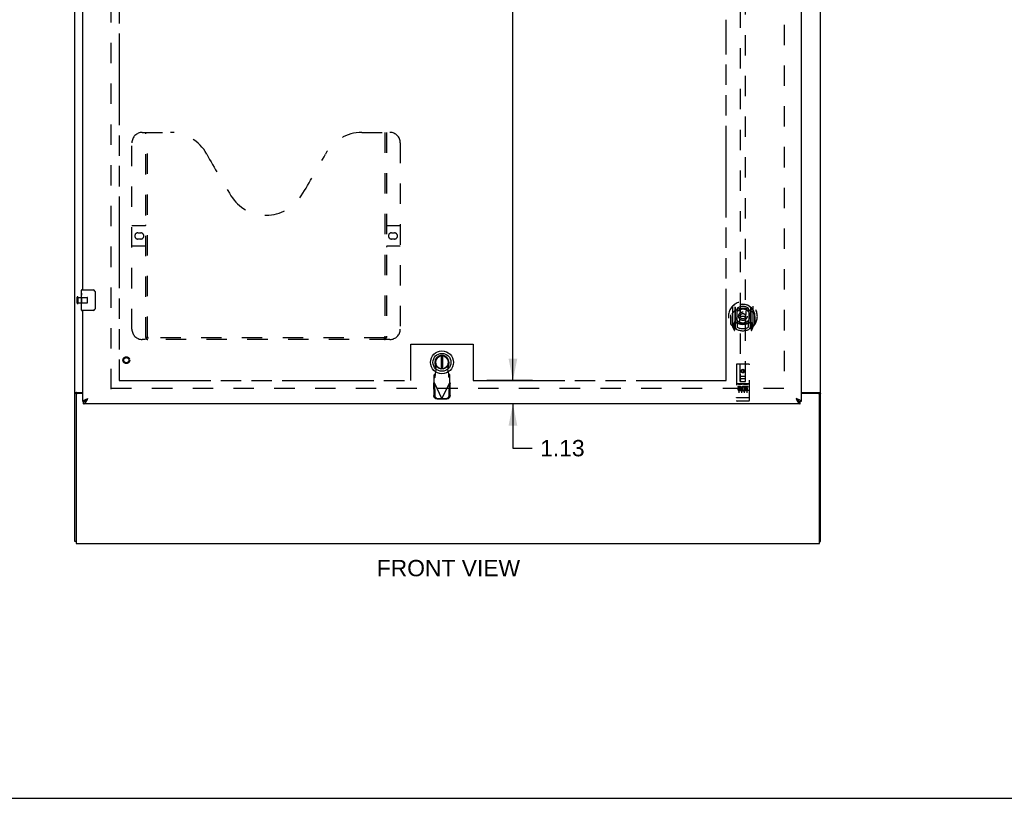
# Model space of a CAD drawing. Header units: inches. Extents: x 0 to 179, y 0 to 116.
# Tile 3 of 12: x 47 to 94, y 0 to 38. Entities that reach past the tile are written whole.
import ezdxf

# ---------------------------------------------------------------- set-up
doc = ezdxf.new("R2010")
doc.units = ezdxf.units.IN
doc.header["$LTSCALE"] = 9.842105
doc.header["$MEASUREMENT"] = 0
doc.linetypes.add('HIDDEN', pattern=[0.2, 0.1, -0.1])
doc.linetypes.add('PHANTOM', pattern=[0.8, 0.45, -0.05, 0.1, -0.05, 0.1, -0.05])
doc.layers.get('0').update_dxf_attribs({"linetype": 'CONTINUOUS'})
for name, color, linetype in [('02___PRT_ALL_AXES', 7, 'CONTINUOUS'), ('AVAILABLE_DOOR_SPACE', 7, 'CONTINUOUS'), ('DEFAULT_2', 8, 'HIDDEN'), ('DIMENSIONS', 7, 'CONTINUOUS')]:
    doc.layers.add(name, color=color, linetype=linetype)
doc.styles.get("Standard").update_dxf_attribs({"font": 'arial.ttf'})
doc.dimstyles.new('DIMSTYLE_1', dxfattribs={"dimtxt": 0.789474, "dimasz": 1.052632, "dimexe": 0.09, "dimexo": 0.07, "dimgap": 0.0375, "dimtad": 0, "dimtih": 1, "dimtoh": 1, "dimzin": 4, "dimdsep": 46, "dimtxsty": 'Standard', "dimblk": '_FILLED', "dimblk1": '_FILLED', "dimblk2": '_FILLED', "dimcen": 0.09, "dimazin": 1, "dimtfac": 1, "dimtdec": 3, "dimtofl": 0, "dimtmove": 0, "dimatfit": 3, "dimldrblk": '_FILLED', "dimfxl": 0, "dimtolj": 1, "dimtzin": 4, "dimarcsym": 0})

# ---------------------------------------------------------------- blocks, each defined once
blk = doc.blocks.new('_FILLED')
at = {"color": 0, "linetype": 'ByBlock'}
blk.add_solid([(0, 0), (-1, 0.2), (-1, -0.2)], dxfattribs=at)
blk = doc.blocks.new('*D11')
at = {"layer": 'DIMENSIONS', "color": 2, "linetype": 'Continuous'}
for p, q in [((49.56, 54.038), (47.455, 54.038)), ((51.31, 54.038), (53.29, 54.038))]:
    blk.add_line(p, q, dxfattribs=at)
at = {"layer": 'DIMENSIONS', "color": 2, "linetype": 'Continuous', "xscale": 1.0526315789, "yscale": 1.0526315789, "zscale": 1.0526315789}
blk.add_blockref('_FILLED', (49.56, 54.038), dxfattribs=at)
at = {"layer": 'DIMENSIONS', "color": 2, "linetype": 'Continuous', "xscale": 1.0526315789, "yscale": 1.0526315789, "zscale": 1.0526315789, "rotation": 180}
blk.add_blockref('_FILLED', (51.31, 54.038), dxfattribs=at)
at = {"layer": 'DIMENSIONS', "color": 2, "linetype": 'Continuous', "insert": (53.685, 54.433), "char_height": 0.7895, "width": 2.14537, "attachment_point": 1, "line_spacing_factor": 0.9}
blk.add_mtext('1.75', dxfattribs=at)
blk = doc.blocks.new('*D13')
at = {"layer": 'DIMENSIONS', "color": 2, "linetype": 'Continuous'}
for p, q in [((80.623, 54.038), (79.038, 54.038)), ((84.248, 54.038), (86.353, 54.038))]:
    blk.add_line(p, q, dxfattribs=at)
at = {"layer": 'DIMENSIONS', "color": 2, "linetype": 'Continuous', "xscale": 1.0526315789, "yscale": 1.0526315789, "zscale": 1.0526315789}
blk.add_blockref('_FILLED', (80.623, 54.038), dxfattribs=at)
at = {"layer": 'DIMENSIONS', "color": 2, "linetype": 'Continuous', "xscale": 1.0526315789, "yscale": 1.0526315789, "zscale": 1.0526315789, "rotation": 180}
blk.add_blockref('_FILLED', (84.248, 54.038), dxfattribs=at)
at = {"layer": 'DIMENSIONS', "color": 2, "linetype": 'Continuous', "insert": (78.644, 54.433), "char_height": 0.7895, "width": 2.14537, "attachment_point": 3, "line_spacing_factor": 0.9}
blk.add_mtext('3.63', dxfattribs=at)
blk = doc.blocks.new('*D15')
at = {"layer": 'DIMENSIONS', "color": 2, "linetype": 'Continuous'}
for p, q in [((69.263, 68.431), (71.279, 68.431)), ((70.332, 68.431), (70.332, 45.095)), ((70.332, 20.181), (70.332, 43.516)), ((69.263, 20.181), (71.279, 20.181))]:
    blk.add_line(p, q, dxfattribs=at)
at = {"layer": 'DIMENSIONS', "color": 2, "linetype": 'Continuous', "xscale": 1.0526315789, "yscale": 1.0526315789, "zscale": 1.0526315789}
for p, rotation in [((70.332, 68.431), 90), ((70.332, 20.181), 270)]:
    blk.add_blockref('_FILLED', p, dxfattribs=dict(at, rotation=rotation))
at = {"layer": 'DIMENSIONS', "color": 2, "linetype": 'Continuous', "insert": (70.332, 44.7), "char_height": 0.7895, "width": 2.75876, "attachment_point": 2, "line_spacing_factor": 0.9}
blk.add_mtext('48.25', dxfattribs=at)
blk = doc.blocks.new('*D16')
at = {"layer": 'DIMENSIONS', "color": 2, "linetype": 'Continuous'}
for p, q in [((70.332, 20.181), (70.332, 22.286)), ((71.279, 20.181), (69.076, 20.181)), ((70.817, 19.056), (69.384, 19.056)), ((70.332, 19.056), (70.332, 16.912)), ((70.332, 16.912), (71.253, 16.912))]:
    blk.add_line(p, q, dxfattribs=at)
at = {"layer": 'DIMENSIONS', "color": 2, "linetype": 'Continuous', "xscale": 1.0526315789, "yscale": 1.0526315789, "zscale": 1.0526315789}
for p, rotation in [((70.332, 20.181), 270), ((70.332, 19.056), 90)]:
    blk.add_blockref('_FILLED', p, dxfattribs=dict(at, rotation=rotation))
at = {"layer": 'DIMENSIONS', "color": 2, "linetype": 'Continuous', "insert": (71.648, 17.307), "char_height": 0.7895, "width": 2.14537, "attachment_point": 1, "line_spacing_factor": 0.9}
blk.add_mtext('1.13', dxfattribs=at)

msp = doc.modelspace()

# ---------------------------------------------------------------- linework, layer by layer
at = {"color": 3, "linetype": 'Continuous'}
for p, q in [((49.185, 12.41), (49.185, 72.202)), ((85.185, 12.41), (85.185, 72.202)), ((84.248, 69.452), (84.248, 19.16)), ((49.56, 24.556), (49.56, 43.806)), ((49.56, 19.16), (49.56, 23.556)), ((49.255, 19.598), (49.56, 19.598)), ((49.56, 19.546), (49.297, 19.546)), ((84.248, 19.598), (85.116, 19.598)), ((85.073, 19.546), (84.248, 19.546)), ((49.237, 19.486), (49.237, 12.306)), ((84.206, 19.056), (49.602, 19.056)), ((49.715, 19.268), (49.726, 19.272)), ((49.726, 19.272), (49.738, 19.276)), ((49.738, 19.276), (49.749, 19.28)), ((49.749, 19.28), (49.76, 19.285)), ((49.76, 19.285), (49.772, 19.289)), ((49.772, 19.289), (49.789, 19.296)), ((49.778, 19.248), (49.785, 19.26)), ((49.785, 19.26), (49.791, 19.272)), ((49.789, 19.296), (49.807, 19.302)), ((49.791, 19.272), (49.807, 19.302)), ((84.037, 19.289), (84.001, 19.302)), ((84.001, 19.302), (84.017, 19.272)), ((84.017, 19.272), (84.024, 19.26)), ((84.024, 19.26), (84.03, 19.248)), ((84.03, 19.248), (84.037, 19.236)), ((84.054, 19.283), (84.037, 19.289)), ((84.065, 19.278), (84.054, 19.283)), ((84.077, 19.274), (84.065, 19.278)), ((85.133, 12.306), (85.133, 19.486)), ((49.237, 12.306), (85.133, 12.306))]:
    msp.add_line(p, q, dxfattribs=at)
at = {"color": 7, "linetype": 'Continuous'}
for p, q in [((49.5, 24.395), (49.5, 24.541)), ((49.515, 24.556), (50.055, 24.556)), ((50.155, 24.456), (50.155, 23.656)), ((49.5, 24.137), (49.5, 24.171)), ((49.5, 23.94), (49.5, 23.971)), ((49.5, 23.571), (49.5, 23.71)), ((50.055, 23.556), (49.515, 23.556)), ((66.864, 21.369), (66.864, 20.744)), ((66.943, 20.744), (66.943, 21.369)), ((49.289, 19.557), (49.185, 19.557)), ((49.289, 19.545), (49.289, 19.557)), ((85.081, 19.557), (85.185, 19.557)), ((85.081, 19.557), (85.081, 19.545)), ((49.56, 19.16), (49.602, 19.16)), ((49.602, 19.056), (49.602, 19.16)), ((49.664, 19.175), (49.667, 19.177)), ((49.766, 19.276), (49.774, 19.281)), ((49.772, 19.264), (49.778, 19.271)), ((49.774, 19.281), (49.782, 19.286)), ((49.778, 19.271), (49.785, 19.278)), ((49.782, 19.286), (49.79, 19.291)), ((49.785, 19.278), (49.791, 19.285)), ((49.791, 19.285), (49.807, 19.302)), ((84.018, 19.291), (84.001, 19.302)), ((84.001, 19.302), (84.014, 19.288)), ((84.014, 19.288), (84.024, 19.278)), ((84.026, 19.286), (84.018, 19.291)), ((84.024, 19.278), (84.03, 19.271)), ((84.034, 19.281), (84.026, 19.286)), ((84.03, 19.271), (84.037, 19.264)), ((84.037, 19.264), (84.043, 19.257)), ((84.141, 19.177), (84.144, 19.175)), ((84.248, 19.16), (84.206, 19.16)), ((84.206, 19.056), (84.206, 19.16)), ((49.237, 12.41), (49.185, 12.41)), ((85.133, 12.41), (85.185, 12.41)), ((0, 0), (178.947, 0))]:
    msp.add_line(p, q, dxfattribs=at)
for points in [[(50.149, 24.492), (50.151, 24.486), (50.152, 24.48), (50.154, 24.474), (50.155, 24.468), (50.155, 24.462), (50.155, 24.456)], [(50.155, 23.656), (50.155, 23.649), (50.155, 23.643), (50.154, 23.637), (50.152, 23.631), (50.151, 23.625), (50.149, 23.619)], [(49.31, 19.575), (49.305, 19.573), (49.303, 19.571), (49.301, 19.57), (49.298, 19.569), (49.296, 19.567), (49.294, 19.566), (49.293, 19.565), (49.291, 19.563), (49.291, 19.562), (49.29, 19.56), (49.29, 19.559), (49.289, 19.557)], [(49.33, 19.598), (49.33, 19.596), (49.33, 19.594), (49.329, 19.592), (49.329, 19.591), (49.328, 19.589), (49.327, 19.587), (49.326, 19.586), (49.324, 19.584), (49.323, 19.583), (49.321, 19.581), (49.319, 19.58), (49.317, 19.579), (49.315, 19.577), (49.312, 19.576), (49.31, 19.575)], [(85.041, 19.598), (85.041, 19.596), (85.041, 19.594), (85.042, 19.592), (85.042, 19.591), (85.043, 19.589), (85.044, 19.587), (85.045, 19.586), (85.047, 19.584), (85.048, 19.583), (85.05, 19.581), (85.052, 19.58), (85.054, 19.579), (85.056, 19.577), (85.059, 19.576), (85.061, 19.575), (85.066, 19.573)], [(85.066, 19.573), (85.068, 19.571), (85.07, 19.57), (85.073, 19.569), (85.075, 19.567), (85.077, 19.566), (85.078, 19.565), (85.079, 19.563), (85.08, 19.562), (85.081, 19.56), (85.081, 19.559), (85.081, 19.557)], [(49.602, 19.16), (49.606, 19.16), (49.609, 19.16), (49.612, 19.16), (49.615, 19.16), (49.618, 19.161), (49.622, 19.161), (49.625, 19.162), (49.628, 19.162), (49.631, 19.163), (49.634, 19.164), (49.638, 19.165), (49.641, 19.166), (49.644, 19.167), (49.647, 19.168), (49.65, 19.169), (49.654, 19.17), (49.657, 19.172), (49.66, 19.173), (49.663, 19.175), (49.664, 19.175)], [(49.667, 19.177), (49.667, 19.178), (49.668, 19.181), (49.669, 19.183), (49.67, 19.186), (49.672, 19.189), (49.673, 19.191), (49.675, 19.194), (49.676, 19.196), (49.678, 19.199), (49.68, 19.202), (49.682, 19.204), (49.684, 19.207), (49.686, 19.21), (49.688, 19.212), (49.69, 19.215), (49.693, 19.218), (49.695, 19.22), (49.698, 19.223), (49.701, 19.226), (49.703, 19.228), (49.706, 19.231), (49.709, 19.233), (49.712, 19.236), (49.715, 19.239), (49.719, 19.241), (49.722, 19.244), (49.725, 19.247), (49.729, 19.249), (49.732, 19.252), (49.736, 19.255), (49.739, 19.257), (49.743, 19.26), (49.747, 19.262), (49.751, 19.265), (49.754, 19.268), (49.758, 19.27), (49.762, 19.273), (49.766, 19.276)], [(49.667, 19.177), (49.67, 19.178), (49.673, 19.18), (49.676, 19.182), (49.679, 19.184), (49.682, 19.186), (49.686, 19.188), (49.689, 19.19), (49.692, 19.192), (49.695, 19.194), (49.698, 19.196), (49.702, 19.199), (49.705, 19.201), (49.708, 19.204), (49.711, 19.206), (49.714, 19.209), (49.718, 19.212), (49.721, 19.214), (49.724, 19.217), (49.727, 19.22), (49.73, 19.223), (49.733, 19.226), (49.737, 19.229), (49.74, 19.232), (49.743, 19.235), (49.746, 19.238), (49.749, 19.241), (49.753, 19.244), (49.756, 19.248), (49.759, 19.251), (49.762, 19.254), (49.765, 19.257), (49.772, 19.264)], [(49.79, 19.291), (49.803, 19.299), (49.807, 19.302)], [(84.141, 19.177), (84.141, 19.178), (84.14, 19.181), (84.139, 19.183), (84.138, 19.186), (84.137, 19.189), (84.135, 19.191), (84.134, 19.194), (84.132, 19.196), (84.131, 19.199), (84.129, 19.202), (84.127, 19.204), (84.125, 19.207), (84.123, 19.21), (84.121, 19.212), (84.118, 19.215), (84.116, 19.218), (84.113, 19.22), (84.111, 19.223), (84.108, 19.226), (84.105, 19.228), (84.102, 19.231), (84.099, 19.233), (84.096, 19.236), (84.093, 19.239), (84.09, 19.241), (84.087, 19.244), (84.083, 19.247), (84.08, 19.249), (84.076, 19.252), (84.073, 19.255), (84.069, 19.257), (84.065, 19.26), (84.062, 19.262), (84.058, 19.265), (84.054, 19.268), (84.05, 19.27), (84.046, 19.273), (84.042, 19.276), (84.034, 19.281)], [(84.043, 19.257), (84.046, 19.254), (84.049, 19.251), (84.053, 19.248), (84.056, 19.244), (84.059, 19.241), (84.062, 19.238), (84.065, 19.235), (84.069, 19.232), (84.072, 19.229), (84.075, 19.226), (84.078, 19.223), (84.081, 19.22), (84.085, 19.217), (84.088, 19.214), (84.091, 19.212), (84.094, 19.209), (84.097, 19.206), (84.101, 19.204), (84.104, 19.201), (84.107, 19.199), (84.11, 19.196), (84.113, 19.194), (84.117, 19.192), (84.12, 19.19), (84.123, 19.188), (84.126, 19.186), (84.129, 19.184), (84.132, 19.182), (84.136, 19.18), (84.139, 19.178), (84.141, 19.177)], [(84.144, 19.175), (84.145, 19.175), (84.148, 19.173), (84.152, 19.172), (84.155, 19.17), (84.158, 19.169), (84.161, 19.168), (84.164, 19.167), (84.168, 19.166), (84.171, 19.165), (84.174, 19.164), (84.177, 19.163), (84.18, 19.162), (84.184, 19.162), (84.187, 19.161), (84.19, 19.161), (84.193, 19.16), (84.196, 19.16), (84.2, 19.16), (84.203, 19.16), (84.206, 19.16)]]:
    msp.add_lwpolyline(points, dxfattribs=at)
at = {"color": 3, "linetype": 'Continuous'}
for points in [[(49.221, 19.583), (49.217, 19.582), (49.213, 19.581), (49.209, 19.579), (49.206, 19.578), (49.203, 19.577), (49.2, 19.575), (49.197, 19.574), (49.195, 19.572), (49.192, 19.57), (49.191, 19.569), (49.189, 19.567), (49.188, 19.565), (49.187, 19.563), (49.186, 19.561), (49.186, 19.559), (49.185, 19.557)], [(49.255, 19.598), (49.253, 19.596), (49.251, 19.595), (49.248, 19.593), (49.245, 19.592), (49.241, 19.59), (49.237, 19.589), (49.233, 19.587), (49.229, 19.586), (49.221, 19.583)], [(85.116, 19.598), (85.117, 19.597), (85.12, 19.595), (85.122, 19.594), (85.125, 19.592), (85.128, 19.591), (85.132, 19.59), (85.136, 19.588), (85.139, 19.587), (85.151, 19.583)], [(85.151, 19.583), (85.155, 19.582), (85.158, 19.581), (85.162, 19.579), (85.165, 19.578), (85.168, 19.577), (85.17, 19.575), (85.173, 19.574), (85.176, 19.572), (85.178, 19.571), (85.18, 19.569), (85.181, 19.568), (85.182, 19.566), (85.184, 19.565), (85.184, 19.563), (85.185, 19.561), (85.185, 19.559), (85.185, 19.557)], [(49.56, 19.16), (49.561, 19.162), (49.561, 19.164), (49.561, 19.166), (49.562, 19.168), (49.562, 19.17), (49.563, 19.173), (49.564, 19.175), (49.565, 19.177), (49.566, 19.179), (49.567, 19.181), (49.569, 19.183), (49.57, 19.185), (49.572, 19.188), (49.574, 19.19), (49.576, 19.192), (49.578, 19.194), (49.58, 19.196), (49.583, 19.198), (49.585, 19.201), (49.588, 19.203), (49.591, 19.205), (49.593, 19.207), (49.596, 19.209), (49.6, 19.211), (49.603, 19.214), (49.606, 19.216), (49.61, 19.218), (49.613, 19.22), (49.617, 19.222), (49.621, 19.224), (49.625, 19.226), (49.629, 19.229), (49.633, 19.231), (49.637, 19.233), (49.641, 19.235), (49.646, 19.237), (49.65, 19.239), (49.655, 19.242), (49.659, 19.244), (49.664, 19.246)], [(49.602, 19.056), (49.606, 19.056), (49.609, 19.056), (49.612, 19.056), (49.615, 19.057), (49.618, 19.057), (49.622, 19.058), (49.625, 19.059), (49.628, 19.06), (49.631, 19.062), (49.634, 19.063), (49.638, 19.064), (49.641, 19.066), (49.644, 19.068), (49.647, 19.07), (49.65, 19.072), (49.654, 19.074), (49.657, 19.077), (49.66, 19.079), (49.663, 19.082), (49.666, 19.085), (49.67, 19.088), (49.673, 19.091), (49.676, 19.094), (49.679, 19.097), (49.682, 19.101), (49.686, 19.104), (49.689, 19.108), (49.692, 19.112), (49.695, 19.115), (49.698, 19.119), (49.702, 19.124), (49.705, 19.128), (49.708, 19.132), (49.711, 19.137), (49.714, 19.141), (49.718, 19.146), (49.721, 19.15), (49.724, 19.155)], [(49.664, 19.246), (49.669, 19.248), (49.674, 19.25), (49.679, 19.252), (49.684, 19.255), (49.689, 19.257), (49.694, 19.259), (49.699, 19.261), (49.705, 19.263), (49.71, 19.265), (49.715, 19.268)], [(49.724, 19.155), (49.727, 19.16), (49.73, 19.165), (49.733, 19.17), (49.737, 19.175), (49.74, 19.181), (49.743, 19.186), (49.746, 19.191), (49.749, 19.197), (49.753, 19.202), (49.756, 19.208), (49.759, 19.213), (49.762, 19.219), (49.765, 19.225), (49.769, 19.23), (49.772, 19.236), (49.778, 19.248)], [(84.037, 19.236), (84.04, 19.231), (84.043, 19.225), (84.046, 19.219), (84.049, 19.213), (84.053, 19.208), (84.056, 19.202), (84.059, 19.197), (84.062, 19.191), (84.065, 19.186), (84.069, 19.181), (84.072, 19.175), (84.075, 19.17), (84.078, 19.165), (84.081, 19.16)], [(84.144, 19.246), (84.14, 19.248), (84.135, 19.25), (84.13, 19.252), (84.125, 19.255), (84.12, 19.257), (84.114, 19.259), (84.109, 19.261), (84.104, 19.263), (84.099, 19.265), (84.093, 19.268), (84.088, 19.27), (84.077, 19.274)], [(84.081, 19.16), (84.085, 19.155), (84.088, 19.15), (84.091, 19.146), (84.094, 19.141), (84.097, 19.137), (84.101, 19.132), (84.104, 19.128), (84.107, 19.124), (84.11, 19.119), (84.113, 19.115), (84.117, 19.112), (84.12, 19.108), (84.123, 19.104), (84.126, 19.101), (84.129, 19.097), (84.132, 19.094), (84.136, 19.091), (84.139, 19.088), (84.142, 19.085), (84.145, 19.082), (84.148, 19.079), (84.152, 19.077), (84.155, 19.074), (84.158, 19.072), (84.161, 19.07), (84.164, 19.068), (84.168, 19.066), (84.171, 19.064), (84.174, 19.063), (84.177, 19.062), (84.18, 19.06), (84.184, 19.059), (84.187, 19.058), (84.19, 19.057), (84.193, 19.057), (84.196, 19.056), (84.2, 19.056), (84.203, 19.056), (84.206, 19.056)], [(84.248, 19.16), (84.248, 19.162), (84.248, 19.164), (84.247, 19.166), (84.247, 19.168), (84.246, 19.17), (84.245, 19.173), (84.245, 19.175), (84.244, 19.177), (84.242, 19.179), (84.241, 19.181), (84.24, 19.183), (84.238, 19.185), (84.236, 19.188), (84.234, 19.19), (84.232, 19.192), (84.23, 19.194), (84.228, 19.196), (84.226, 19.198), (84.223, 19.201), (84.221, 19.203), (84.218, 19.205), (84.215, 19.207), (84.212, 19.209), (84.209, 19.211), (84.206, 19.214), (84.202, 19.216), (84.199, 19.218), (84.195, 19.22), (84.192, 19.222), (84.188, 19.224), (84.184, 19.226), (84.18, 19.229), (84.176, 19.231), (84.172, 19.233), (84.167, 19.235), (84.163, 19.237), (84.158, 19.239), (84.154, 19.242), (84.149, 19.244), (84.144, 19.246)]]:
    msp.add_lwpolyline(points, dxfattribs=at)
at = {"color": 7, "linetype": 'Continuous'}
for radius in [0.551, 0.433, 0.329, 0.317]:
    msp.add_circle((66.904, 21.056), radius, dxfattribs=at)
for centre, radius, start, end in [((49.515, 24.541), 0.015, 90, 180), ((50.055, 24.456), 0.1, 21.1999, 90), ((49.515, 23.571), 0.015, 180, 270), ((50.055, 23.656), 0.1, 270, 338.7946), ((66.904, 21.056), 0.315, 280.0787, 259.9213)]:
    msp.add_arc(centre, radius, start, end, dxfattribs=at)
at = {"color": 3, "linetype": 'Continuous'}
for centre, start, end in [((49.297, 19.486), 90, 180), ((85.073, 19.486), 0, 90)]:
    msp.add_arc(centre, 0.06, start, end, dxfattribs=at)
at = {"layer": '02___PRT_ALL_AXES', "color": 7, "linetype": 'Continuous'}
for p, q in [((49.5, 24.395), (49.5, 24.541)), ((49.5, 24.137), (49.5, 24.394)), ((49.506, 24.338), (49.5, 24.338)), ((49.507, 24.171), (49.507, 24.307)), ((49.5, 24.171), (49.507, 24.171)), ((49.5, 23.571), (49.5, 24.134)), ((49.502, 24.108), (49.5, 24.108)), ((49.5, 23.976), (49.506, 23.976)), ((49.5, 23.94), (49.507, 23.94)), ((49.5, 23.877), (49.507, 23.877)), ((49.507, 23.71), (49.507, 23.94)), ((49.5, 23.71), (49.507, 23.71))]:
    msp.add_line(p, q, dxfattribs=at)
at = {"layer": '02___PRT_ALL_AXES', "color": 8, "linetype": 'HIDDEN'}
for p, q in [((49.332, 24.18), (49.779, 24.18)), ((49.332, 23.932), (49.332, 24.18)), ((49.332, 23.932), (49.779, 23.932)), ((81.718, 20.016), (81.153, 20.016)), ((81.291, 19.894), (81.199, 19.894)), ((81.199, 19.894), (81.199, 19.852)), ((81.291, 19.852), (81.199, 19.852)), ((81.295, 19.808), (81.249, 19.808)), ((81.355, 19.723), (81.262, 19.723)), ((81.355, 19.681), (81.262, 19.681)), ((81.291, 19.767), (81.263, 19.767)), ((81.355, 19.723), (81.355, 19.681)), ((81.487, 19.729), (81.504, 19.69)), ((81.511, 19.858), (81.498, 19.84)), ((81.508, 19.884), (81.511, 19.882)), ((81.667, 19.894), (81.511, 19.894)), ((81.511, 19.894), (81.511, 19.882)), ((81.511, 19.858), (81.511, 19.681)), ((81.667, 19.681), (81.511, 19.681)), ((81.667, 19.852), (81.554, 19.852)), ((81.554, 19.852), (81.554, 19.808)), ((81.646, 19.808), (81.554, 19.808)), ((81.646, 19.766), (81.554, 19.766)), ((81.554, 19.766), (81.554, 19.723)), ((81.667, 19.723), (81.554, 19.723)), ((81.646, 19.808), (81.646, 19.766)), ((81.667, 19.894), (81.667, 19.852)), ((81.667, 19.723), (81.667, 19.681)), ((81.718, 19.188), (81.153, 19.188))]:
    msp.add_line(p, q, dxfattribs=at)
at = {"layer": '02___PRT_ALL_AXES', "color": 7, "linetype": 'Continuous'}
for points in [[(49.5, 24.395), (49.501, 24.391), (49.501, 24.387), (49.502, 24.381), (49.502, 24.375), (49.503, 24.368), (49.504, 24.36), (49.505, 24.352), (49.506, 24.344)], [(49.506, 24.344), (49.506, 24.335), (49.507, 24.326), (49.507, 24.316), (49.507, 24.307)], [(49.5, 24.137), (49.501, 24.129), (49.501, 24.12), (49.502, 24.11)], [(49.502, 24.11), (49.503, 24.099), (49.504, 24.088), (49.505, 24.076), (49.506, 24.064), (49.506, 24.052), (49.507, 24.039), (49.507, 24.026), (49.507, 24.014), (49.507, 24.001), (49.507, 23.988), (49.506, 23.975), (49.506, 23.963), (49.505, 23.951)]]:
    msp.add_lwpolyline(points, dxfattribs=at)
at = {"layer": '02___PRT_ALL_AXES', "color": 8, "linetype": 'HIDDEN'}
for centre, radius in [((51.664, 21.16), 0.124), ((81.435, 20.633), 0.085)]:
    msp.add_circle(centre, radius, dxfattribs=at)
for centre, radius, start, end in [((81.262, 19.745), 0.0644, 102.2995, 270.0775), ((81.262, 19.745), 0.0219, 89.9011, 270), ((81.291, 19.831), 0.0635, 270, 90), ((81.291, 19.83), 0.0219, 280.307, 90), ((81.461, 19.788), 0.107, 64.2636, 293.4027), ((81.461, 19.788), 0.0639, 54.8895, 293.4026)]:
    msp.add_arc(centre, radius, start, end, dxfattribs=at)
at = {"layer": '02___PRT_ALL_AXES', "color": 7, "linetype": 'Continuous'}
msp.add_ellipse((49.763, 23.971), major_axis=(0.263, 0), ratio=0.432808, start_param=3.141593, end_param=3.321581, dxfattribs=at)
at = {"layer": 'AVAILABLE_DOOR_SPACE', "color": 4, "linetype": 'PHANTOM'}
for p, q in [((51.31, 68.431), (51.31, 20.181)), ((80.623, 20.181), (80.623, 37.605)), ((65.404, 21.931), (68.404, 21.931)), ((65.404, 20.181), (65.404, 21.931)), ((68.404, 21.931), (68.404, 20.181)), ((51.31, 20.181), (65.404, 20.181)), ((68.404, 20.181), (80.623, 20.181))]:
    msp.add_line(p, q, dxfattribs=at)
at = {"layer": 'DEFAULT_2', "color": 8, "linetype": 'HIDDEN'}
for p, q in [((50.935, 19.754), (50.935, 68.858)), ((83.435, 68.858), (83.435, 19.754)), ((81.31, 42.135), (81.31, 20.133)), ((81.56, 20.133), (81.56, 42.135)), ((52.434, 32.16), (53.789, 32.16)), ((52.609, 22.25), (52.609, 32.16)), ((52.689, 22.28), (52.689, 32.16)), ((63.039, 32.16), (64.394, 32.16)), ((64.139, 32.16), (64.139, 22.28)), ((64.219, 32.16), (64.219, 22.25)), ((51.934, 22.66), (51.934, 31.66)), ((64.894, 31.66), (64.894, 22.66)), ((51.934, 27.66), (52.569, 27.66)), ((64.259, 27.66), (64.894, 27.66)), ((52.221, 27.31), (52.358, 27.31)), ((64.471, 27.31), (64.608, 27.31)), ((52.569, 26.66), (51.934, 26.66)), ((52.358, 27.01), (52.221, 27.01)), ((64.894, 26.66), (64.259, 26.66)), ((64.608, 27.01), (64.471, 27.01)), ((49.289, 23.914), (49.289, 24.198)), ((49.332, 23.914), (49.332, 24.198)), ((49.789, 23.942), (49.789, 24.17)), ((80.86, 23.349), (80.861, 23.351)), ((80.86, 22.891), (80.86, 23.349)), ((80.935, 23.761), (80.935, 22.793)), ((81.053, 23.707), (81.053, 22.691)), ((81.06, 23.707), (81.06, 22.704)), ((81.153, 22.959), (81.153, 23.59)), ((81.16, 23.667), (81.16, 23.565)), ((81.273, 23.616), (81.303, 23.277)), ((81.598, 23.616), (81.568, 23.277)), ((81.71, 23.565), (81.71, 23.667)), ((81.718, 23.59), (81.718, 22.959)), ((81.81, 23.707), (81.81, 22.704)), ((81.818, 23.707), (81.818, 22.691)), ((81.935, 22.793), (81.935, 23.761)), ((82.01, 23.349), (82.01, 23.351)), ((82.01, 22.891), (82.01, 23.349)), ((80.853, 23.277), (80.868, 23.277)), ((80.853, 23.277), (80.853, 22.889)), ((81.053, 22.948), (80.993, 22.948)), ((80.993, 22.948), (80.993, 22.798)), ((81.031, 22.877), (81.001, 22.831)), ((81.005, 22.823), (81.06, 22.823)), ((81.063, 22.936), (81.063, 22.729)), ((81.153, 22.949), (81.08, 22.949)), ((81.149, 22.956), (81.083, 22.956)), ((81.16, 23.003), (81.16, 22.751)), ((81.272, 22.933), (81.303, 23.277)), ((81.568, 23.277), (81.303, 23.277)), ((81.599, 22.933), (81.568, 23.277)), ((81.71, 22.751), (81.71, 23.003)), ((81.79, 22.949), (81.718, 22.949)), ((81.788, 22.956), (81.722, 22.956)), ((81.808, 22.729), (81.808, 22.936)), ((81.81, 22.823), (81.865, 22.823)), ((81.878, 22.948), (81.818, 22.948)), ((81.87, 22.831), (81.84, 22.877)), ((81.878, 22.798), (81.878, 22.948)), ((82.018, 23.277), (82.003, 23.277)), ((82.018, 23.277), (82.018, 22.889)), ((80.94, 22.783), (81.01, 22.607)), ((80.993, 22.798), (81.053, 22.798)), ((81.031, 22.712), (81.036, 22.709)), ((81.039, 22.61), (81.053, 22.691)), ((81.13, 22.654), (81.06, 22.763)), ((81.81, 22.763), (81.74, 22.654)), ((81.818, 22.798), (81.878, 22.798)), ((81.818, 22.691), (81.832, 22.61)), ((81.839, 22.712), (81.839, 22.712)), ((81.839, 22.712), (81.84, 22.712)), ((81.861, 22.607), (81.931, 22.783)), ((64.394, 22.16), (52.434, 22.16)), ((64.136, 22.24), (52.693, 22.24)), ((66.628, 20.702), (66.574, 20.996)), ((67.233, 20.996), (67.179, 20.702)), ((81.123, 20.943), (81.123, 19.218)), ((81.718, 20.973), (81.153, 20.973)), ((81.309, 20.133), (81.305, 20.943)), ((81.562, 20.133), (81.565, 20.943)), ((81.748, 19.218), (81.748, 20.943)), ((66.576, 20.501), (66.53, 20.459)), ((66.53, 20.086), (66.53, 20.459)), ((66.576, 20.346), (66.576, 20.501)), ((66.59, 20.505), (66.628, 20.702)), ((67.179, 20.702), (67.217, 20.505)), ((67.217, 20.505), (67.219, 20.473)), ((67.278, 20.459), (67.232, 20.501)), ((67.232, 20.501), (67.232, 20.346)), ((67.278, 20.086), (67.278, 20.459)), ((81.435, 20.706), (81.373, 20.669)), ((81.373, 20.669), (81.383, 20.664)), ((81.373, 20.669), (81.373, 20.597)), ((81.373, 20.597), (81.383, 20.603)), ((81.373, 20.597), (81.435, 20.561)), ((81.435, 20.694), (81.383, 20.664)), ((81.383, 20.664), (81.383, 20.603)), ((81.383, 20.603), (81.435, 20.573)), ((81.498, 20.669), (81.435, 20.706)), ((81.435, 20.706), (81.435, 20.694)), ((81.488, 20.664), (81.435, 20.694)), ((81.435, 20.573), (81.488, 20.603)), ((81.435, 20.561), (81.498, 20.597)), ((81.435, 20.561), (81.435, 20.573)), ((81.498, 20.669), (81.488, 20.664)), ((81.488, 20.603), (81.488, 20.664)), ((81.498, 20.597), (81.488, 20.603)), ((81.498, 20.597), (81.498, 20.669)), ((66.502, 20.038), (66.543, 20.057)), ((66.502, 20.038), (66.512, 19.447)), ((66.52, 20.07), (66.53, 20.086)), ((66.53, 20.304), (66.576, 20.346)), ((66.53, 20.086), (66.904, 19.298)), ((66.543, 20.057), (66.553, 19.467)), ((66.904, 19.298), (67.278, 20.086)), ((67.232, 20.346), (67.278, 20.304)), ((67.254, 19.467), (67.264, 20.057)), ((67.264, 20.057), (67.306, 20.038)), ((67.296, 19.447), (67.306, 20.038)), ((81.153, 20.016), (81.718, 20.016)), ((81.224, 20), (81.396, 20)), ((81.308, 20.383), (81.563, 20.383)), ((81.309, 20.133), (81.31, 20.133)), ((81.31, 20.133), (81.56, 20.133)), ((81.52, 20.258), (81.35, 20.258)), ((81.474, 20), (81.646, 20)), ((81.56, 20.133), (81.562, 20.133)), ((50.935, 19.806), (83.435, 19.806)), ((81.248, 19.885), (81.248, 19.579)), ((81.373, 19.885), (81.373, 19.579)), ((81.498, 19.885), (81.498, 19.579)), ((81.623, 19.885), (81.623, 19.579)), ((66.666, 19.288), (66.859, 19.285)), ((66.708, 19.308), (66.901, 19.305)), ((66.901, 19.305), (66.859, 19.285)), ((66.874, 19.289), (66.859, 19.285)), ((66.889, 19.294), (66.874, 19.289)), ((66.904, 19.298), (66.889, 19.294)), ((66.919, 19.294), (66.904, 19.298)), ((66.907, 19.305), (67.1, 19.308)), ((66.948, 19.285), (66.907, 19.305)), ((66.934, 19.289), (66.919, 19.294)), ((66.948, 19.285), (66.934, 19.289)), ((66.948, 19.285), (67.141, 19.288)), ((81.141, 19.347), (81.14, 19.347)), ((81.14, 19.347), (81.14, 19.347)), ((81.142, 19.347), (81.141, 19.347)), ((81.143, 19.347), (81.142, 19.347)), ((81.143, 19.346), (81.143, 19.347)), ((81.144, 19.346), (81.143, 19.346)), ((81.145, 19.346), (81.144, 19.346)), ((81.146, 19.346), (81.145, 19.346)), ((81.147, 19.346), (81.146, 19.346)), ((81.148, 19.346), (81.147, 19.346)), ((81.149, 19.346), (81.148, 19.346)), ((81.148, 19.346), (81.148, 19.346)), ((81.151, 19.346), (81.15, 19.346)), ((81.152, 19.346), (81.151, 19.346)), ((81.153, 19.346), (81.152, 19.346)), ((81.718, 19.346), (81.153, 19.346)), ((81.403, 19.188), (81.218, 19.188)), ((81.653, 19.188), (81.468, 19.188)), ((81.718, 19.346), (81.719, 19.346)), ((81.719, 19.346), (81.72, 19.346)), ((81.72, 19.346), (81.721, 19.346)), ((81.721, 19.346), (81.722, 19.346)), ((81.722, 19.346), (81.723, 19.346)), ((81.723, 19.346), (81.724, 19.346)), ((81.723, 19.346), (81.723, 19.346)), ((81.724, 19.346), (81.725, 19.346)), ((81.725, 19.346), (81.726, 19.346)), ((81.726, 19.346), (81.727, 19.346)), ((81.727, 19.346), (81.728, 19.347)), ((81.727, 19.346), (81.727, 19.346)), ((81.728, 19.347), (81.729, 19.347)), ((81.729, 19.347), (81.73, 19.347)), ((81.73, 19.347), (81.731, 19.347)), ((81.731, 19.347), (81.732, 19.347)), ((81.731, 19.347), (81.731, 19.347))]:
    msp.add_line(p, q, dxfattribs=at)
for points in [[(80.981, 23.492), (80.98, 23.491), (80.978, 23.489), (80.977, 23.488), (80.975, 23.487), (80.973, 23.485), (80.972, 23.483), (80.97, 23.482), (80.968, 23.48), (80.967, 23.478), (80.965, 23.476), (80.963, 23.474), (80.961, 23.472), (80.959, 23.47), (80.957, 23.468), (80.955, 23.466), (80.953, 23.463), (80.951, 23.461), (80.949, 23.458), (80.947, 23.456), (80.945, 23.453), (80.943, 23.45), (80.94, 23.447), (80.938, 23.444), (80.936, 23.441), (80.933, 23.438), (80.931, 23.434), (80.928, 23.431), (80.926, 23.427), (80.923, 23.423), (80.921, 23.419), (80.918, 23.415), (80.915, 23.41), (80.912, 23.406), (80.909, 23.401), (80.906, 23.396), (80.903, 23.39)], [(81.248, 23.634), (81.253, 23.635), (81.258, 23.637), (81.264, 23.638), (81.269, 23.64), (81.275, 23.641), (81.28, 23.642), (81.286, 23.643), (81.291, 23.644), (81.296, 23.646), (81.302, 23.647), (81.307, 23.648), (81.313, 23.649), (81.318, 23.65), (81.324, 23.651), (81.33, 23.651), (81.335, 23.652), (81.341, 23.653), (81.346, 23.654), (81.352, 23.655), (81.357, 23.655), (81.363, 23.656), (81.368, 23.656), (81.374, 23.657), (81.38, 23.657), (81.385, 23.658), (81.391, 23.658), (81.396, 23.658), (81.402, 23.659), (81.407, 23.659), (81.413, 23.659), (81.419, 23.659), (81.424, 23.659), (81.43, 23.66), (81.435, 23.66), (81.441, 23.66), (81.447, 23.659), (81.452, 23.659), (81.458, 23.659), (81.463, 23.659), (81.469, 23.659), (81.475, 23.658), (81.48, 23.658), (81.486, 23.658), (81.491, 23.657), (81.497, 23.657), (81.503, 23.656), (81.508, 23.656), (81.514, 23.655), (81.519, 23.655), (81.525, 23.654), (81.53, 23.653), (81.536, 23.652), (81.541, 23.651), (81.547, 23.651), (81.552, 23.65), (81.558, 23.649), (81.563, 23.648), (81.569, 23.647), (81.574, 23.646), (81.58, 23.644), (81.585, 23.643), (81.591, 23.642), (81.596, 23.641), (81.602, 23.64), (81.607, 23.638), (81.613, 23.637), (81.618, 23.635), (81.623, 23.634)], [(81.968, 23.39), (81.965, 23.396), (81.962, 23.401), (81.959, 23.406), (81.956, 23.41), (81.953, 23.415), (81.95, 23.419), (81.948, 23.423), (81.945, 23.427), (81.943, 23.431), (81.94, 23.434), (81.938, 23.438), (81.935, 23.441), (81.933, 23.444), (81.931, 23.447), (81.928, 23.45), (81.926, 23.453), (81.924, 23.456), (81.922, 23.458), (81.92, 23.461), (81.918, 23.463), (81.916, 23.466), (81.914, 23.468), (81.912, 23.47), (81.91, 23.472), (81.908, 23.474), (81.906, 23.476), (81.904, 23.478), (81.903, 23.48), (81.901, 23.482), (81.899, 23.483), (81.898, 23.485), (81.896, 23.487), (81.894, 23.488), (81.893, 23.489), (81.891, 23.491), (81.89, 23.492)], [(52.599, 22.28), (52.616, 22.269), (52.632, 22.259), (52.647, 22.251), (52.663, 22.245), (52.678, 22.241), (52.693, 22.24)], [(64.136, 22.24), (64.151, 22.241), (64.166, 22.245), (64.182, 22.251), (64.197, 22.259), (64.213, 22.269), (64.229, 22.28)], [(66.576, 20.346), (66.577, 20.35), (66.578, 20.355), (66.579, 20.361), (66.58, 20.369), (66.581, 20.379), (66.582, 20.389), (66.583, 20.401), (66.584, 20.414), (66.585, 20.428), (66.586, 20.442), (66.587, 20.457), (66.588, 20.473), (66.59, 20.505)], [(66.59, 20.505), (66.588, 20.504), (66.585, 20.503), (66.583, 20.502), (66.581, 20.502), (66.578, 20.501), (66.576, 20.501)], [(67.232, 20.501), (67.229, 20.501), (67.227, 20.502), (67.224, 20.502), (67.222, 20.503), (67.22, 20.504), (67.217, 20.505)], [(67.219, 20.473), (67.22, 20.457), (67.221, 20.442), (67.222, 20.428), (67.223, 20.414), (67.224, 20.401), (67.225, 20.389), (67.226, 20.379), (67.227, 20.369), (67.229, 20.361), (67.23, 20.355), (67.231, 20.35), (67.232, 20.346)], [(66.502, 20.038), (66.506, 20.046), (66.511, 20.054), (66.515, 20.062), (66.52, 20.07)], [(67.278, 20.086), (67.287, 20.07), (67.292, 20.062), (67.297, 20.054), (67.301, 20.046), (67.306, 20.038)], [(81.218, 19.999), (81.218, 19.999), (81.218, 19.999), (81.218, 19.999), (81.218, 19.999), (81.218, 19.999), (81.219, 19.999), (81.219, 19.999), (81.219, 19.999), (81.219, 19.999), (81.219, 19.999), (81.219, 19.999), (81.219, 19.999), (81.219, 19.999), (81.219, 19.999), (81.219, 19.999), (81.22, 19.999), (81.22, 20), (81.22, 20), (81.22, 20), (81.22, 20), (81.22, 20), (81.22, 20), (81.221, 20), (81.221, 20), (81.221, 20), (81.221, 20), (81.221, 20), (81.221, 20), (81.221, 20), (81.222, 20), (81.222, 20), (81.222, 20), (81.222, 20), (81.222, 20), (81.222, 20), (81.223, 20), (81.223, 20), (81.223, 20), (81.223, 20), (81.223, 20), (81.224, 20), (81.224, 20), (81.224, 20), (81.224, 20), (81.224, 20)], [(81.396, 20), (81.397, 20), (81.397, 20), (81.397, 20), (81.397, 20), (81.397, 20), (81.398, 20), (81.398, 20), (81.398, 20), (81.398, 20), (81.398, 20), (81.399, 20), (81.399, 20), (81.399, 20), (81.399, 20), (81.399, 20), (81.399, 20), (81.4, 20), (81.4, 20), (81.4, 20), (81.4, 20), (81.4, 20), (81.4, 20), (81.4, 20), (81.401, 20), (81.401, 20), (81.401, 20), (81.401, 20), (81.401, 20), (81.401, 20), (81.401, 19.999), (81.401, 19.999), (81.402, 19.999), (81.402, 19.999), (81.402, 19.999), (81.402, 19.999), (81.402, 19.999), (81.402, 19.999), (81.402, 19.999), (81.402, 19.999), (81.402, 19.999), (81.403, 19.999), (81.403, 19.999), (81.403, 19.999), (81.403, 19.999), (81.403, 19.999), (81.403, 19.999)], [(81.468, 19.999), (81.468, 19.999), (81.468, 19.999), (81.468, 19.999), (81.468, 19.999), (81.468, 19.999), (81.469, 19.999), (81.469, 19.999), (81.469, 19.999), (81.469, 19.999), (81.469, 19.999), (81.469, 19.999), (81.469, 19.999), (81.469, 19.999), (81.469, 19.999), (81.469, 19.999), (81.47, 19.999), (81.47, 20), (81.47, 20), (81.47, 20), (81.47, 20), (81.47, 20), (81.47, 20), (81.471, 20), (81.471, 20), (81.471, 20), (81.471, 20), (81.471, 20), (81.471, 20), (81.471, 20), (81.472, 20), (81.472, 20), (81.472, 20), (81.472, 20), (81.472, 20), (81.472, 20), (81.473, 20), (81.473, 20), (81.473, 20), (81.473, 20), (81.473, 20), (81.474, 20), (81.474, 20), (81.474, 20), (81.474, 20), (81.474, 20)], [(81.646, 20), (81.647, 20), (81.647, 20), (81.647, 20), (81.647, 20), (81.647, 20), (81.648, 20), (81.648, 20), (81.648, 20), (81.648, 20), (81.648, 20), (81.649, 20), (81.649, 20), (81.649, 20), (81.649, 20), (81.649, 20), (81.649, 20), (81.65, 20), (81.65, 20), (81.65, 20), (81.65, 20), (81.65, 20), (81.65, 20), (81.65, 20), (81.651, 20), (81.651, 20), (81.651, 20), (81.651, 20), (81.651, 20), (81.651, 20), (81.651, 19.999), (81.651, 19.999), (81.652, 19.999), (81.652, 19.999), (81.652, 19.999), (81.652, 19.999), (81.652, 19.999), (81.652, 19.999), (81.652, 19.999), (81.652, 19.999), (81.652, 19.999), (81.653, 19.999), (81.653, 19.999), (81.653, 19.999), (81.653, 19.999), (81.653, 19.999), (81.653, 19.999)], [(66.666, 19.288), (66.651, 19.289), (66.636, 19.292), (66.622, 19.296), (66.608, 19.301), (66.594, 19.308), (66.581, 19.316), (66.569, 19.325), (66.558, 19.336), (66.548, 19.347), (66.539, 19.36), (66.531, 19.373), (66.524, 19.387), (66.519, 19.402), (66.515, 19.417), (66.513, 19.432), (66.512, 19.447)], [(66.553, 19.467), (66.554, 19.451), (66.557, 19.436), (66.561, 19.421), (66.566, 19.407), (66.572, 19.393), (66.58, 19.38), (66.589, 19.367), (66.6, 19.356), (66.611, 19.345), (66.623, 19.336), (66.636, 19.328), (66.649, 19.321), (66.663, 19.316), (66.678, 19.312), (66.693, 19.309), (66.708, 19.308)], [(67.1, 19.308), (67.115, 19.309), (67.129, 19.312), (67.144, 19.316), (67.158, 19.321), (67.172, 19.328), (67.184, 19.336), (67.197, 19.345), (67.208, 19.356), (67.218, 19.367), (67.227, 19.38), (67.235, 19.393), (67.242, 19.407), (67.247, 19.421), (67.251, 19.436), (67.253, 19.451), (67.254, 19.467)], [(67.296, 19.447), (67.295, 19.432), (67.292, 19.417), (67.288, 19.402), (67.283, 19.387), (67.277, 19.373), (67.269, 19.36), (67.26, 19.347), (67.249, 19.336), (67.238, 19.325), (67.226, 19.316), (67.213, 19.308), (67.2, 19.301), (67.185, 19.296), (67.171, 19.292), (67.156, 19.289), (67.141, 19.288)], [(81.14, 19.347), (81.139, 19.347), (81.138, 19.347), (81.138, 19.347), (81.138, 19.347), (81.137, 19.347), (81.137, 19.347), (81.137, 19.347), (81.136, 19.347), (81.136, 19.347), (81.136, 19.347), (81.135, 19.347), (81.135, 19.348), (81.135, 19.348), (81.134, 19.348), (81.134, 19.348), (81.134, 19.348), (81.133, 19.348), (81.133, 19.348), (81.133, 19.348), (81.132, 19.348), (81.132, 19.348), (81.132, 19.348), (81.131, 19.348), (81.131, 19.348), (81.131, 19.348), (81.131, 19.349), (81.13, 19.349), (81.13, 19.349), (81.13, 19.349), (81.13, 19.349), (81.129, 19.349), (81.129, 19.349), (81.129, 19.349), (81.129, 19.349), (81.128, 19.349), (81.128, 19.349), (81.128, 19.349), (81.128, 19.35), (81.127, 19.35), (81.127, 19.35), (81.127, 19.35), (81.127, 19.35), (81.127, 19.35), (81.126, 19.35), (81.126, 19.35), (81.126, 19.35), (81.126, 19.35), (81.126, 19.35), (81.125, 19.351), (81.125, 19.351), (81.125, 19.351), (81.125, 19.351), (81.125, 19.351), (81.125, 19.351), (81.125, 19.351), (81.124, 19.351), (81.124, 19.351), (81.124, 19.351), (81.124, 19.352), (81.124, 19.352), (81.124, 19.352), (81.124, 19.352), (81.124, 19.352), (81.124, 19.352), (81.123, 19.352), (81.123, 19.352), (81.123, 19.352), (81.123, 19.352), (81.123, 19.353), (81.123, 19.353), (81.123, 19.353), (81.123, 19.353), (81.123, 19.353), (81.123, 19.353), (81.123, 19.353), (81.123, 19.353), (81.123, 19.353), (81.123, 19.353)], [(81.15, 19.346), (81.15, 19.346), (81.149, 19.346)], [(81.732, 19.347), (81.732, 19.347), (81.733, 19.347), (81.733, 19.347), (81.734, 19.347), (81.734, 19.347), (81.734, 19.347), (81.735, 19.347), (81.735, 19.347), (81.735, 19.347), (81.736, 19.347), (81.736, 19.348), (81.736, 19.348), (81.737, 19.348), (81.737, 19.348), (81.737, 19.348), (81.738, 19.348), (81.738, 19.348), (81.738, 19.348), (81.739, 19.348), (81.739, 19.348), (81.739, 19.348), (81.739, 19.348), (81.74, 19.348), (81.74, 19.348), (81.74, 19.349), (81.741, 19.349), (81.741, 19.349), (81.741, 19.349), (81.741, 19.349), (81.742, 19.349), (81.742, 19.349), (81.742, 19.349), (81.742, 19.349), (81.743, 19.349), (81.743, 19.349), (81.743, 19.349), (81.743, 19.35), (81.744, 19.35), (81.744, 19.35), (81.744, 19.35), (81.744, 19.35), (81.744, 19.35), (81.745, 19.35), (81.745, 19.35), (81.745, 19.35), (81.745, 19.35), (81.745, 19.35), (81.746, 19.351), (81.746, 19.351), (81.746, 19.351), (81.746, 19.351), (81.746, 19.351), (81.746, 19.351), (81.746, 19.351), (81.747, 19.351), (81.747, 19.351), (81.747, 19.351), (81.747, 19.352), (81.747, 19.352), (81.747, 19.352), (81.747, 19.352), (81.747, 19.352), (81.747, 19.352), (81.747, 19.352), (81.748, 19.352), (81.748, 19.352), (81.748, 19.352), (81.748, 19.353), (81.748, 19.353), (81.748, 19.353), (81.748, 19.353), (81.748, 19.353), (81.748, 19.353), (81.748, 19.353), (81.748, 19.353), (81.748, 19.353), (81.748, 19.353)]]:
    msp.add_lwpolyline(points, dxfattribs=at)
for centre, radius in [((81.435, 23.284), 0.35), ((81.435, 23.284), 0.335), ((81.435, 23.284), 0.205), ((81.435, 23.284), 0.133), ((51.664, 21.16), 0.164), ((51.664, 21.16), 0.124), ((81.435, 20.633), 0.0845)]:
    msp.add_circle(centre, radius, dxfattribs=at)
for centre, radius, start, end in [((52.434, 31.66), 0.5, 90, 180), ((53.789, 30.16), 2, 28.4813, 90), ((63.039, 30.16), 2, 90, 151.5187), ((64.394, 31.66), 0.5, 0, 90), ((90.097, 49.858), 39.307, 208.4813, 211.8705), ((26.731, 49.858), 39.307, 328.1295, 331.5187), ((58.414, 30.16), 2, 211.8705, 328.1295), ((52.569, 27.7), 0.04, 270, 360), ((64.259, 27.7), 0.04, 180, 270), ((52.221, 27.16), 0.15, 90, 270), ((52.358, 27.16), 0.15, 270, 90), ((64.471, 27.16), 0.15, 90, 270), ((64.608, 27.16), 0.15, 270, 90), ((52.569, 26.62), 0.04, 0, 90), ((64.259, 26.62), 0.04, 90, 180), ((49.311, 24.198), 0.0215, 360, 180), ((49.311, 23.914), 0.0215, 180, 0), ((49.779, 24.17), 0.01, 360, 90), ((49.779, 23.942), 0.01, 270, 0), ((81.435, 23.277), 0.7, 305.5126, 234.4874), ((81.435, 23.275), 0.583, 0.2464, 179.7536), ((81.435, 23.274), 0.58, 7.6622, 172.3378), ((80.88, 23.349), 0.02, 172.3378, 180), ((80.95, 23.761), 0.015, 135.0748, 180), ((81.435, 22.96), 0.7, 49.529, 130.471), ((81.068, 23.707), 0.015, 130.3587, 180), ((81.08, 23.707), 0.02, 129.3378, 179.9984), ((81.168, 23.59), 0.015, 112.9863, 180), ((81.435, 23.274), 0.48, 55.0461, 124.9539), ((81.19, 23.565), 0.03, 180, 311.1261), ((81.435, 23.284), 0.343, 48.8739, 131.1261), ((81.253, 23.615), 0.02, 5.0796, 105.5752), ((81.618, 23.615), 0.02, 74.4248, 174.9204), ((81.68, 23.565), 0.03, 228.8739, 360), ((81.703, 23.59), 0.015, 0, 67.0137), ((81.79, 23.707), 0.02, 0, 50.6594), ((81.803, 23.707), 0.015, 0, 49.6413), ((81.92, 23.761), 0.015, 0, 44.9252), ((81.99, 23.349), 0.02, 0, 7.6622), ((80.88, 22.891), 0.02, 180, 215.2961), ((81.435, 23.284), 0.7, 215.2961, 324.7039), ((81.005, 22.828), 0.005, 147.3208, 270), ((81.435, 23.59), 0.7, 233.2319, 306.7681), ((80.872, 22.978), 0.188, 327.3208, 360), ((81.08, 22.929), 0.02, 90, 180), ((81.083, 22.936), 0.02, 90, 180), ((81.149, 22.936), 0.02, 66.536, 90), ((81.168, 22.959), 0.015, 180, 247.0137), ((81.435, 23.597), 0.7, 246.536, 293.464), ((81.19, 23.003), 0.03, 48.8739, 180), ((81.435, 23.284), 0.343, 228.8739, 311.1261), ((81.252, 22.935), 0.02, 254.3869, 354.9204), ((81.618, 22.935), 0.02, 185.0796, 285.6131), ((81.68, 23.003), 0.03, 0, 131.1261), ((81.703, 22.959), 0.015, 292.9863, 360), ((81.722, 22.936), 0.02, 90, 113.464), ((81.788, 22.936), 0.02, 0, 90), ((81.79, 22.929), 0.02, 0, 90), ((81.998, 22.978), 0.188, 180, 212.6792), ((81.865, 22.828), 0.005, 270, 32.6792), ((81.99, 22.891), 0.02, 324.7039, 360), ((52.434, 22.66), 0.5, 180, 270), ((64.394, 22.66), 0.5, 270, 360), ((80.95, 22.793), 0.015, 180, 224.9252), ((81.024, 22.613), 0.015, 201.8041, 350), ((81.04, 22.724), 0.02, 234.4874, 360), ((81.043, 22.729), 0.02, 234.7457, 360), ((81.08, 22.704), 0.02, 180, 238.5295), ((81.435, 23.284), 0.6, 242.7204, 297.2796), ((81.79, 22.704), 0.02, 301.4688, 359.9992), ((81.828, 22.729), 0.02, 180, 305.2543), ((81.83, 22.724), 0.02, 180, 305.5126), ((81.847, 22.613), 0.015, 190, 338.1959), ((81.92, 22.793), 0.015, 315.0748, 360), ((52.699, 22.25), 0.09, 180, 270), ((52.729, 22.28), 0.04, 180, 270), ((64.099, 22.28), 0.04, 270, 360), ((64.129, 22.25), 0.09, 270, 360), ((66.904, 21.056), 0.335, 349.673, 190.327), ((81.153, 20.943), 0.03, 90, 180), ((81.275, 20.943), 0.03, 0, 90), ((81.595, 20.943), 0.03, 90, 180), ((81.718, 20.943), 0.03, 0, 90), ((81.153, 20.046), 0.03, 180, 270), ((81.35, 20.218), 0.04, 90, 180), ((81.35, 20.173), 0.04, 180, 270), ((81.52, 20.218), 0.04, 0, 90), ((81.52, 20.173), 0.04, 270, 360), ((81.718, 20.046), 0.03, 270, 360), ((81.153, 19.218), 0.03, 180, 270), ((81.718, 19.218), 0.03, 270, 360)]:
    msp.add_arc(centre, radius, start, end, dxfattribs=at)

# ---------------------------------------------------------------- texts
at = {"layer": 'DIMENSIONS', "color": 2, "linetype": 'Continuous', "insert": (67.217, 11.513), "char_height": 0.7895, "width": 6.90863, "attachment_point": 2, "line_spacing_factor": 0.9}
msp.add_mtext('FRONT VIEW', dxfattribs=at)

# ---------------------------------------------------------------- dimensions: what is measured, and where the dimension line sits
at = {"layer": 'DIMENSIONS', "color": 2, "linetype": 'Continuous'}
for base, p1, p2, angle, picture, middle in [((49.56, 54.038), (51.31, 68.431), (49.56, 19.16), 180, '*D11', (54.794, 54.034)), ((70.332, 20.181), (69.193, 68.431), (69.193, 20.181), 270, '*D15', (70.314, 44.301)), ((70.331814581, 20.180553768), (69.31444616, 19.055553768), (69.006388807, 20.180553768), 90, '*D16', (72.754482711, 16.907612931))]:
    dim = msp.add_linear_dim(base=base, p1=p1, p2=p2, angle=angle, dimstyle='DIMSTYLE_1', dxfattribs=at)
    dim.commit()
    dim.dimension.update_dxf_attribs({"geometry": picture, "text_midpoint": middle, "dimtype": 160})
dim = msp.add_linear_dim(base=(84.247974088, 54.038139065), p1=(80.622974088, 45.180553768), p2=(84.247974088, 19.159553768), dimstyle='DIMSTYLE_1', dxfattribs=at)
dim.commit()
dim.dimension.update_dxf_attribs({"geometry": '*D13', "text_midpoint": (77.570011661, 54.033737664), "dimtype": 160})

doc.saveas('drawing.dxf')
